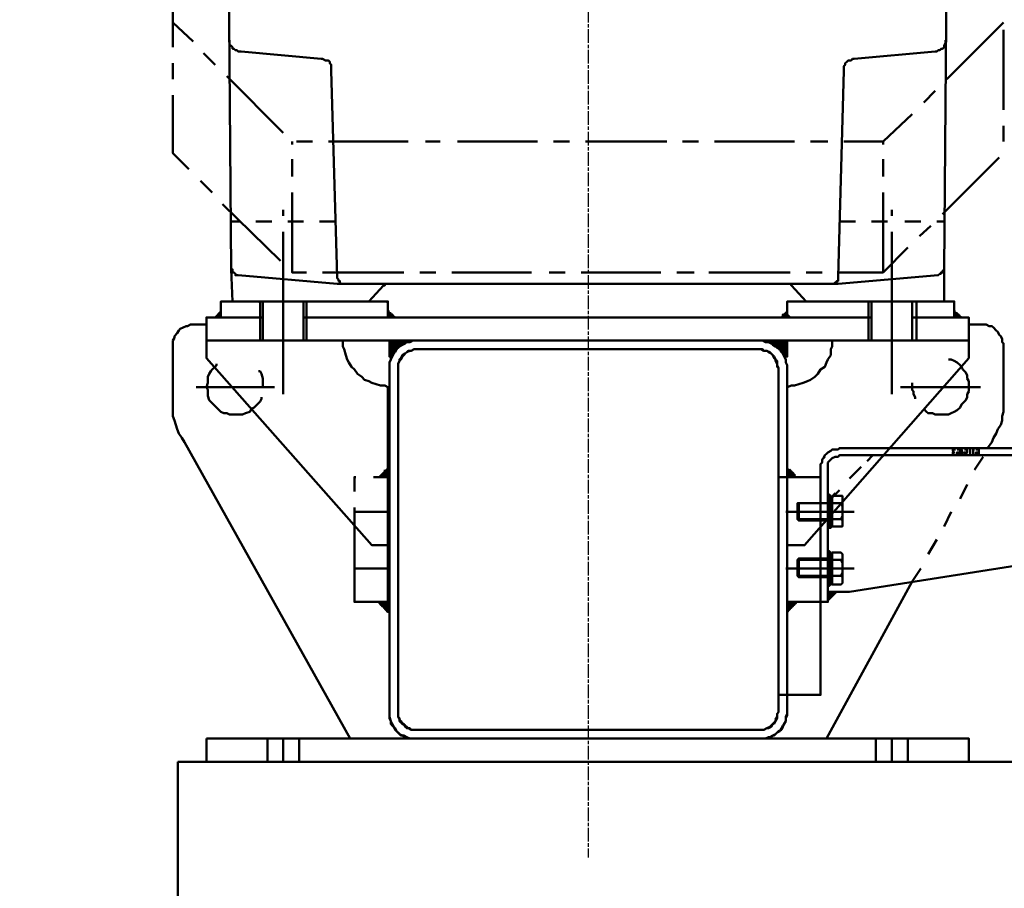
# Model space of a CAD drawing. Header units: millimetres. Extents: x -34725 to 178350, y -13707 to 126150.
# Tile 247 of 256: x 39647 to 40513, y 114395 to 115159. Entities that reach past the tile are written whole.
import ezdxf

# ---------------------------------------------------------------- set-up
doc = ezdxf.new("R2010")
doc.units = ezdxf.units.MM
doc.linetypes.add('AM_ISO08W050', pattern=[18, 12, -1.5, 3, -1.5])
doc.layers.get('Defpoints').update_dxf_attribs({"linetype": 'CONTINUOUS'})
for name, color, linetype, lineweight in [('AM_0', 7, 'CONTINUOUS', 50), ('AM_4', 3, 'CONTINUOUS', 25), ('AM_5', 3, 'CONTINUOUS', 25), ('AM_7', 4, 'AM_ISO08W050', 25)]:
    doc.layers.add(name, color=color, linetype=linetype, lineweight=lineweight)
doc.styles.get("Standard").update_dxf_attribs({"font": 'isocp.shx'})
doc.dimstyles.new('AM_ISO', dxfattribs={"dimtxt": 3.5, "dimasz": 2.5, "dimexe": 2, "dimexo": 1, "dimgap": 0.6, "dimtad": 1, "dimdsep": 46, "dimtxsty": 'Standard', "dimcen": 0, "dimclrd": 256, "dimclre": 256, "dimclrt": 2, "dimadec": 0, "dimazin": 2, "dimtp": 0.1, "dimtm": 0.1, "dimtfac": 0.71, "dimtmove": 0, "dimatfit": 3, "dimfxl": 1, "dimtfill": 1, "dimtfillclr": 256, "dimlwd": -1, "dimlwe": -1, "dimarcsym": 0})

# ---------------------------------------------------------------- blocks, each defined once
blk = doc.blocks.new('*D59')
at = {"layer": 'AM_5', "transparency": 16777216}
for p, q in [((38286.9, 115411.47), (34490.58, 115411.47)), ((34790.58, 115036.47), (34790.58, 27986.47)), ((41251.9, 27611.47), (34490.58, 27611.47))]:
    blk.add_line(p, q, dxfattribs=at)
for points in [[(34728.08, 115036.47), (34853.08, 115036.47), (34790.58, 115411.47)], [(34728.08, 27986.47), (34853.08, 27986.47), (34790.58, 27611.47)]]:
    blk.add_solid(points, dxfattribs=at)
at = {"layer": 'Defpoints', "color": 0, "transparency": 16777216}
for p in [(38436.9, 115411.47), (34790.58, 27611.47), (41401.9, 27611.47)]:
    blk.add_point(p, dxfattribs=at)
at = {"layer": 'AM_5', "color": 3, "transparency": 16777216, "insert": (34325.58, 71511.47), "char_height": 750, "attachment_point": 5, "rotation": 90, "bg_fill": 3, "box_fill_scale": 1.1, "bg_fill_color": 256, "bg_fill_true_color": 13158600, "bg_fill_transparency": 0}
blk.add_mtext('C - C = 87800', dxfattribs=at)
blk = doc.blocks.new('*D113')
at = {"layer": 'AM_5', "transparency": 16777216}
for p, q in [((39419.9, 115411.47), (36299, 115411.47)), ((36599, 113786.47), (36599, 115036.47)), ((41471.9, 113411.47), (36299, 113411.47))]:
    blk.add_line(p, q, dxfattribs=at)
for points in [[(36536.5, 115036.47), (36661.5, 115036.47), (36599, 115411.47)], [(36536.5, 113786.47), (36661.5, 113786.47), (36599, 113411.47)]]:
    blk.add_solid(points, dxfattribs=at)
at = {"layer": 'Defpoints', "color": 0, "transparency": 16777216}
for p in [(36599, 115411.47), (39569.9, 115411.47), (41621.9, 113411.47)]:
    blk.add_point(p, dxfattribs=at)
at = {"layer": 'AM_5', "color": 2, "transparency": 16777216, "insert": (36246.45, 114411.47), "char_height": 525, "attachment_point": 5, "rotation": 90, "bg_fill": 3, "box_fill_scale": 1.1, "bg_fill_color": 256, "bg_fill_true_color": 13158600, "bg_fill_transparency": 0}
blk.add_mtext('2000', dxfattribs=at)
blk = doc.blocks.new('B3SH15')
at = {"layer": 'AM_0'}
for points in [[(2332.86, 5.77), (2336.69, -466.51), (2337.97, -467.79), (2337.97, -469.06), (2339.25, -469.06), (2339.25, -470.34), (2340.52, -470.34), (2341.8, -471.62), (2429.87, -479.27), (2870.25, -479.27), (2957.05, -471.62), (2959.6, -471.62), (2959.6, -470.34), (2960.87, -469.06), (2962.15, -469.06), (2962.15, -467.79), (2962.15, -466.51), (2963.43, -466.51), (2967.26, 5.77)], [(2403.07, -508.63), (2403.07, -494.59), (2360.94, -494.59), (2360.94, -508.63), (2364.77, -508.63), (2327.76, -508.63), (2327.76, -494.59), (2474.55, -494.59), (2474.55, -508.63), (2400.51, -508.63)], [(2972.36, -508.63), (2972.36, -494.59), (2825.57, -494.59), (2825.57, -508.63), (2899.61, -508.63), (2897.05, -508.63), (2897.05, -494.59), (2937.9, -494.59), (2937.9, -508.63), (2935.35, -508.63)], [(2314.99, -508.63), (2360.94, -508.63), (2360.94, -529.06), (2314.99, -529.06)], [(2327.76, -508.63), (2327.76, -503.53), (2321.38, -508.63)], [(2327.76, -507.36), (2323.93, -507.36), (2327.76, -507.36), (2323.93, -507.36), (2327.76, -507.36), (2323.93, -507.36), (2327.76, -507.36), (2322.65, -507.36)], [(2322.65, -508.63), (2327.76, -508.63), (2322.65, -508.63), (2327.76, -508.63), (2322.65, -508.63), (2327.76, -508.63)], [(2322.65, -508.63), (2327.76, -508.63), (2322.65, -508.63), (2327.76, -508.63), (2322.65, -508.63), (2327.76, -508.63)], [(2323.93, -506.08), (2327.76, -506.08), (2323.93, -506.08), (2327.76, -506.08), (2323.93, -506.08), (2327.76, -506.08)], [(2327.76, -504.8), (2326.48, -504.8), (2327.76, -504.8), (2326.48, -504.8), (2327.76, -504.8), (2326.48, -504.8), (2327.76, -504.8), (2325.2, -504.8)], [(2325.2, -506.08), (2327.76, -506.08), (2325.2, -506.08), (2327.76, -506.08), (2325.2, -506.08), (2327.76, -506.08)], [(2326.48, -503.53), (2327.76, -503.53)], [(2326.48, -504.8), (2327.76, -504.8), (2326.48, -504.8), (2327.76, -504.8), (2326.48, -504.8), (2327.76, -504.8)], [(2474.55, -508.63), (2479.65, -508.63), (2474.55, -503.53)], [(2475.83, -508.63), (2475.83, -504.8), (2475.83, -508.63), (2475.83, -504.8), (2475.83, -508.63), (2475.83, -504.8), (2475.83, -508.63), (2475.83, -504.8)], [(2477.1, -506.08), (2477.1, -508.63), (2477.1, -506.08), (2477.1, -508.63), (2477.1, -506.08), (2477.1, -508.63), (2477.1, -506.08), (2477.1, -508.63)], [(2478.38, -508.63), (2478.38, -506.08), (2478.38, -508.63), (2478.38, -506.08), (2478.38, -508.63), (2478.38, -506.08), (2478.38, -508.63), (2478.38, -506.08)], [(2478.38, -507.36), (2478.38, -508.63), (2478.38, -507.36), (2478.38, -508.63), (2478.38, -507.36), (2478.38, -508.63), (2478.38, -507.36), (2478.38, -508.63)], [(2825.57, -508.63), (2825.57, -503.53), (2819.19, -508.63)], [(2819.19, -508.63), (2825.57, -508.63), (2819.19, -508.63), (2825.57, -508.63)], [(2819.19, -508.63), (2825.57, -508.63), (2819.19, -508.63), (2825.57, -508.63)], [(2825.57, -507.36), (2821.74, -507.36), (2825.57, -507.36), (2821.74, -507.36), (2825.57, -507.36), (2820.47, -507.36), (2825.57, -507.36), (2820.47, -507.36)], [(2820.47, -508.63), (2825.57, -508.63), (2820.47, -508.63), (2825.57, -508.63)], [(2821.74, -506.08), (2825.57, -506.08), (2821.74, -506.08), (2825.57, -506.08)], [(2821.74, -506.08), (2825.57, -506.08), (2821.74, -506.08), (2825.57, -506.08)], [(2825.57, -504.8), (2824.29, -504.8), (2825.57, -504.8), (2824.29, -504.8), (2825.57, -504.8), (2823.02, -504.8), (2825.57, -504.8), (2823.02, -504.8)], [(2823.02, -506.08), (2825.57, -506.08), (2823.02, -506.08), (2825.57, -506.08)], [(2824.29, -503.53), (2825.57, -503.53)], [(2824.29, -503.53), (2825.57, -503.53)], [(2824.29, -504.8), (2825.57, -504.8), (2824.29, -504.8), (2825.57, -504.8)], [(2985.13, -508.63), (2985.13, -529.06), (2937.9, -529.06), (2937.9, -508.63)], [(2972.36, -508.63), (2977.47, -508.63), (2972.36, -503.53)], [(2973.64, -508.63), (2973.64, -504.8), (2973.64, -508.63), (2973.64, -504.8), (2973.64, -508.63), (2973.64, -504.8), (2973.64, -508.63), (2973.64, -504.8)], [(2974.92, -508.63), (2974.92, -507.36), (2974.92, -508.63), (2974.92, -506.08), (2974.92, -508.63), (2974.92, -506.08), (2974.92, -508.63), (2974.92, -506.08)], [(2974.92, -506.08), (2974.92, -508.63), (2974.92, -506.08), (2974.92, -508.63), (2974.92, -506.08), (2974.92, -508.63)], [(2976.19, -507.36), (2976.19, -508.63), (2976.19, -507.36), (2976.19, -508.63), (2976.19, -507.36), (2976.19, -508.63)], [(2314.99, -529.06), (2314.99, -544.37), (2459.23, -709.03), (2474.55, -709.03), (2474.55, -569.9), (2470.72, -568.63), (2468.17, -568.63), (2464.34, -567.35), (2460.51, -566.07), (2456.68, -564.8), (2454.13, -563.52), (2450.3, -560.97), (2447.74, -558.41), (2445.19, -554.58), (2441.36, -552.03), (2440.08, -548.2), (2438.81, -545.65), (2436.26, -541.82), (2436.26, -536.71), (2434.98, -534.16), (2434.98, -529.06)], [(2474.55, -529.06), (2474.55, -543.1), (2488.59, -529.06)], [(2474.55, -553.31), (2474.55, -550.76), (2475.83, -548.2), (2475.83, -545.65), (2477.1, -543.1), (2478.38, -540.54), (2479.65, -539.27), (2480.93, -536.71), (2483.48, -535.44), (2486.04, -532.89), (2487.31, -531.61), (2489.87, -530.33), (2493.7, -530.33), (2496.25, -529.06), (2803.87, -529.06), (2806.42, -530.33), (2808.98, -530.33), (2810.25, -531.61), (2812.81, -532.89), (2815.36, -534.16), (2817.91, -535.44), (2819.19, -537.99), (2820.47, -540.54), (2821.74, -543.1), (2823.02, -545.65), (2824.29, -548.2), (2824.29, -859.66), (2823.02, -863.48), (2823.02, -866.04), (2821.74, -867.31), (2819.19, -869.87), (2817.91, -872.42), (2816.64, -873.7), (2814.08, -876.25), (2811.53, -876.25), (2808.98, -877.53), (2806.42, -878.8), (2493.7, -878.8), (2491.14, -877.53), (2488.59, -877.53), (2487.31, -876.25), (2484.76, -874.97), (2482.21, -872.42), (2479.65, -871.14), (2478.38, -868.59), (2477.1, -866.04), (2475.83, -863.48), (2475.83, -860.93), (2474.55, -858.38)], [(2487.31, -531.61), (2474.55, -531.61), (2487.31, -531.61), (2474.55, -531.61)], [(2486.04, -532.89), (2474.55, -532.89), (2486.04, -532.89), (2474.55, -532.89)], [(2484.76, -534.16), (2474.55, -534.16), (2484.76, -534.16), (2474.55, -534.16)], [(2824.29, -529.06), (2810.25, -529.06), (2824.29, -543.1)], [(2811.53, -530.33), (2811.53, -529.06)], [(2817.91, -529.06), (2817.91, -535.44), (2817.91, -529.06), (2817.91, -536.71)], [(2819.19, -529.06), (2819.19, -536.71), (2819.19, -529.06), (2819.19, -537.99)], [(2985.13, -529.06), (2985.13, -544.37), (2839.61, -709.03), (2825.57, -709.03), (2825.57, -569.9), (2828.12, -568.63), (2831.95, -568.63), (2835.78, -567.35), (2839.61, -566.07), (2842.17, -564.8), (2845.99, -563.52), (2848.55, -560.97), (2852.38, -558.41), (2854.93, -554.58), (2857.48, -552.03), (2860.04, -548.2), (2861.31, -545.65), (2862.59, -541.82), (2863.86, -536.71), (2865.14, -534.16), (2865.14, -529.06)], [(2482.21, -553.31), (2483.48, -552.03), (2483.48, -549.48), (2483.48, -546.93), (2484.76, -545.65), (2486.04, -544.37), (2487.31, -541.82), (2488.59, -540.54), (2489.87, -539.27), (2492.42, -537.99), (2494.97, -537.99), (2496.25, -536.71), (2802.6, -536.71), (2805.15, -537.99), (2806.42, -537.99), (2808.98, -539.27), (2810.25, -540.54), (2811.53, -541.82), (2812.81, -543.1), (2814.08, -545.65), (2815.36, -546.93), (2816.64, -549.48), (2816.64, -859.66), (2815.36, -860.93), (2815.36, -863.48), (2814.08, -864.76), (2812.81, -866.04), (2810.25, -867.31), (2808.98, -868.59), (2807.7, -869.87), (2805.15, -871.14), (2494.97, -871.14), (2492.42, -869.87), (2491.14, -869.87), (2488.59, -868.59), (2487.31, -866.04), (2486.04, -866.04), (2484.76, -863.48), (2484.76, -862.21), (2483.48, -859.66), (2483.48, -857.1), (2482.21, -855.83)], [(2445.19, -758.82), (2438.81, -758.82), (2438.81, -640.11), (2438.81, -636.28), (2437.53, -635), (2436.26, -633.72), (2434.98, -632.45), (2432.43, -631.17), (2429.87, -631.17), (2428.6, -629.89), (1704.85, -629.89), (1704.85, -623.51), (2428.6, -623.51), (2429.87, -624.79), (2434.98, -624.79), (2436.26, -626.07), (2438.81, -627.34), (2440.08, -628.62), (2441.36, -629.89), (2442.64, -632.45), (2443.91, -633.72), (2443.91, -636.28), (2445.19, -637.55)], [(2271.59, -629.89), (2285.63, -629.89)], [(2299.68, -629.89), (2313.72, -629.89)], [(2327.76, -629.89), (2341.8, -629.89)], [(2355.84, -629.89), (2371.16, -629.89)], [(2482.21, -649.04), (2482.21, -840.51), (2445.19, -840.51), (2445.19, -649.04)], [(2474.55, -649.04), (2466.89, -649.04), (2474.55, -641.38)], [(2468.17, -647.77), (2468.17, -649.04), (2468.17, -647.77), (2468.17, -649.04), (2468.17, -647.77), (2468.17, -649.04), (2468.17, -647.77), (2468.17, -649.04), (2468.17, -647.77), (2468.17, -649.04)], [(2473.27, -649.04), (2473.27, -642.66), (2473.27, -649.04), (2473.27, -642.66)], [(2473.27, -642.66), (2473.27, -649.04), (2473.27, -642.66), (2473.27, -649.04)], [(2825.57, -649.04), (2833.23, -649.04), (2825.57, -641.38)], [(2826.85, -642.66), (2826.85, -649.04), (2826.85, -642.66), (2826.85, -649.04), (2826.85, -642.66), (2826.85, -649.04), (2826.85, -642.66), (2826.85, -649.04)], [(2427.32, -692.44), (2426.04, -692.44), (2426.04, -691.16), (2426.04, -689.89), (2426.04, -687.34), (2427.32, -686.06), (2426.04, -683.51), (2426.04, -674.57), (2427.32, -672.02), (2426.04, -672.02), (2426.04, -670.74), (2426.04, -669.46), (2426.04, -665.64), (2427.32, -665.64), (2434.98, -665.64), (2434.98, -692.44)], [(2436.26, -687.34), (2436.26, -688.61), (2436.26, -691.16), (2434.98, -691.16), (2434.98, -692.44), (2427.32, -692.44), (2426.04, -692.44), (2426.04, -691.16), (2426.04, -689.89), (2426.04, -665.64), (2427.32, -665.64), (2434.98, -665.64), (2434.98, -668.19), (2436.26, -668.19), (2436.26, -670.74), (2436.26, -672.02), (2465.61, -672.02), (2465.61, -679.68), (2465.61, -686.06), (2464.34, -687.34)], [(2438.81, -664.36), (2438.81, -693.72), (2437.53, -693.72), (2436.26, -693.72), (2436.26, -665.64), (2437.53, -664.36)], [(2419.66, -679.68), (2464.34, -679.68)], [(2427.32, -743.5), (2426.04, -742.22), (2426.04, -740.95), (2426.04, -739.67), (2426.04, -738.39), (2426.04, -737.12), (2427.32, -735.84), (2426.04, -733.29), (2426.04, -724.35), (2427.32, -721.8), (2426.04, -721.8), (2426.04, -720.52), (2426.04, -719.25), (2426.04, -716.69), (2427.32, -715.42), (2434.98, -715.42), (2434.98, -743.5)], [(2436.26, -737.12), (2436.26, -738.39), (2436.26, -739.67), (2434.98, -739.67), (2434.98, -743.5), (2427.32, -743.5), (2426.04, -742.22), (2426.04, -716.69), (2427.32, -715.42), (2434.98, -715.42), (2434.98, -717.97), (2436.26, -717.97), (2436.26, -720.52), (2464.34, -720.52), (2465.61, -721.8), (2465.61, -735.84), (2464.34, -737.12)], [(2438.81, -714.14), (2438.81, -744.78), (2437.53, -744.78), (2436.26, -743.5), (2436.26, -715.42), (2437.53, -714.14)], [(2464.34, -729.46), (2419.66, -729.46)], [(2438.81, -749.88), (2438.81, -757.54), (2431.15, -749.88)], [(2432.43, -751.16), (2438.81, -751.16), (2432.43, -751.16), (2438.81, -751.16), (2432.43, -751.16), (2438.81, -751.16)], [(2433.7, -752.43), (2438.81, -752.43), (2433.7, -752.43), (2438.81, -752.43), (2433.7, -752.43), (2438.81, -752.43)], [(2434.98, -753.71), (2438.81, -753.71), (2434.98, -753.71), (2438.81, -753.71), (2434.98, -753.71), (2438.81, -753.71)], [(2436.26, -754.99), (2438.81, -754.99), (2436.26, -754.99), (2438.81, -754.99), (2436.26, -754.99), (2438.81, -754.99)], [(2437.53, -756.26), (2438.81, -756.26), (2437.53, -756.26), (2438.81, -756.26), (2437.53, -756.26), (2438.81, -756.26)], [(2474.55, -758.82), (2474.55, -767.75), (2466.89, -758.82)], [(2474.55, -760.09), (2468.17, -760.09), (2474.55, -760.09), (2466.89, -760.09), (2474.55, -760.09), (2466.89, -760.09)], [(2468.17, -760.09), (2474.55, -760.09), (2468.17, -760.09), (2474.55, -760.09)], [(2468.17, -761.37), (2474.55, -761.37), (2468.17, -761.37), (2474.55, -761.37)], [(2825.57, -758.82), (2825.57, -767.75), (2833.23, -758.82)], [(2825.57, -760.09), (2831.95, -760.09), (2825.57, -760.09), (2831.95, -760.09), (2825.57, -760.09), (2831.95, -760.09), (2825.57, -760.09), (2833.23, -760.09)], [(2825.57, -761.37), (2830.68, -761.37), (2825.57, -761.37), (2830.68, -761.37), (2825.57, -761.37), (2830.68, -761.37), (2825.57, -761.37), (2831.95, -761.37)], [(2469.44, -762.65), (2474.55, -762.65), (2469.44, -762.65), (2474.55, -762.65)], [(2470.72, -763.92), (2474.55, -763.92), (2470.72, -763.92), (2474.55, -763.92)], [(2472, -765.2), (2474.55, -765.2), (2472, -765.2), (2474.55, -765.2)], [(2473.27, -766.47), (2474.55, -766.47), (2473.27, -766.47), (2474.55, -766.47)], [(2825.57, -762.65), (2829.4, -762.65), (2825.57, -762.65), (2829.4, -762.65), (2825.57, -762.65), (2829.4, -762.65), (2825.57, -762.65), (2830.68, -762.65)], [(2825.57, -763.92), (2828.12, -763.92), (2825.57, -763.92), (2828.12, -763.92), (2825.57, -763.92), (2828.12, -763.92), (2825.57, -763.92), (2829.4, -763.92)], [(2985.13, -878.8), (2985.13, -899.22), (2314.99, -899.22), (2314.99, -878.8)]]:
    blk.add_lwpolyline(points, close=True, dxfattribs=at)
for points in [[(3014.49, -201.01), (3014.49, -271.21)], [(2284.36, -249.51), (2334.14, -299.3)], [(2996.61, -266.11), (3014.49, -249.51)], [(2284.36, -326.1), (2284.36, -255.9)], [(2335.42, -264.83), (2335.42, -266.11), (2335.42, -267.38), (2336.69, -269.94), (2336.69, -271.21), (2337.97, -272.49), (2339.25, -272.49), (2340.52, -273.77), (2341.8, -273.77), (2343.07, -275.04), (2344.35, -275.04), (2415.83, -281.43), (2417.11, -281.43), (2418.39, -282.7), (2420.94, -282.7), (2422.21, -283.98), (2423.49, -285.25), (2423.49, -286.53), (2424.77, -287.81), (2424.77, -291.64), (2429.87, -472.89), (2429.87, -476.72), (2431.15, -476.72), (2431.15, -478), (2432.43, -478), (2433.7, -479.27), (2436.26, -479.27)], [(2863.86, -479.27), (2865.14, -479.27), (2866.42, -479.27), (2867.69, -478), (2867.69, -476.72), (2868.97, -476.72), (2868.97, -475.45), (2870.25, -474.17), (2870.25, -472.89), (2875.35, -291.64), (2875.35, -286.53), (2876.63, -285.25), (2876.63, -283.98), (2877.91, -282.7), (2880.46, -282.7), (2883.01, -281.43), (2884.29, -281.43), (2954.49, -275.04), (2957.05, -275.04), (2958.32, -273.77), (2959.6, -273.77), (2960.87, -272.49), (2962.15, -272.49), (2962.15, -271.21), (2963.43, -269.94), (2964.7, -268.66), (2964.7, -264.83)], [(2977.47, -286.53), (2987.68, -276.32)], [(3014.49, -285.25), (3014.49, -299.3)], [(2917.48, -346.52), (2967.26, -296.74)], [(2344.35, -309.51), (2354.56, -319.72)], [(3014.49, -313.34), (3014.49, -364.39), (3000.44, -378.44)], [(2364.77, -329.93), (2390.3, -354.18), (2424.77, -354.18)], [(2284.36, -354.18), (2284.36, -340.14)], [(2390.3, -356.74), (2390.3, -354.18)], [(2438.81, -354.18), (2454.13, -354.18)], [(2468.17, -354.18), (2538.37, -354.18)], [(2552.41, -354.18), (2566.45, -354.18)], [(2580.49, -354.18), (2651.97, -354.18)], [(2666.02, -354.18), (2680.06, -354.18)], [(2694.1, -354.18), (2764.3, -354.18)], [(2779.62, -354.18), (2792.38, -354.18)], [(2807.7, -354.18), (2877.91, -354.18)], [(2891.95, -354.18), (2905.99, -354.18)], [(2909.82, -356.74), (2909.82, -354.18)], [(2337.97, -418), (2288.19, -368.22)], [(2390.3, -384.82), (2390.3, -369.5)], [(2909.82, -384.82), (2909.82, -369.5)], [(2990.23, -388.65), (2980.02, -398.86)], [(2390.3, -469.06), (2390.3, -398.86)], [(2909.82, -469.06), (2909.82, -398.86)], [(2382.64, -419.28), (2382.64, -414.18)], [(2917.48, -419.28), (2917.48, -414.18)], [(2971.09, -409.07), (2920.03, -458.85)], [(2343.07, -424.39), (2336.69, -424.39)], [(2358.39, -437.15), (2348.18, -428.22)], [(2371.16, -424.39), (2357.12, -424.39)], [(2400.51, -424.39), (2386.47, -424.39)], [(2428.6, -424.39), (2414.56, -424.39)], [(2871.52, -424.39), (2885.56, -424.39)], [(2899.61, -424.39), (2913.65, -424.39)], [(2927.69, -424.39), (2941.73, -424.39)], [(2955.77, -424.39), (2963.43, -424.39)], [(2382.64, -504.8), (2382.64, -433.32)], [(2917.48, -504.8), (2917.48, -433.32)], [(2429.87, -469.06), (2390.3, -469.06), (2368.6, -447.36)], [(2336.69, -466.51), (2336.69, -494.59), (2457.95, -494.59), (2470.72, -480.55), (2472, -479.27), (2828.12, -479.27), (2828.12, -480.55), (2829.4, -480.55), (2842.17, -494.59), (2962.15, -494.59), (2963.43, -466.51)], [(2382.64, -474.17), (2382.64, -508.63), (2382.64, -549.48)], [(2457.95, -469.06), (2443.91, -469.06)], [(2543.48, -469.06), (2472, -469.06)], [(2571.56, -469.06), (2556.24, -469.06)], [(2655.8, -469.06), (2585.6, -469.06)], [(2683.89, -469.06), (2669.84, -469.06)], [(2769.41, -469.06), (2699.2, -469.06)], [(2797.49, -469.06), (2783.45, -469.06)], [(2883.01, -469.06), (2811.53, -469.06)], [(2909.82, -467.79), (2909.82, -469.06), (2897.05, -469.06)], [(2917.48, -474.17), (2917.48, -508.63), (2917.48, -549.48)], [(2364.77, -529.06), (2364.77, -494.59)], [(2400.51, -529.06), (2400.51, -494.59)], [(2825.57, -495.87), (2826.85, -494.59)], [(2899.61, -529.06), (2899.61, -494.59)], [(2935.35, -529.06), (2935.35, -494.59)], [(2937.9, -495.87), (2939.17, -494.59)], [(2935.35, -508.63), (2985.13, -508.63), (2985.13, -529.06), (2314.99, -529.06), (2314.99, -508.63), (2364.77, -508.63)], [(2327.76, -507.36), (2322.65, -507.36), (2327.76, -507.36), (2322.65, -507.36), (2327.76, -507.36), (2322.65, -507.36), (2327.76, -507.36), (2322.65, -507.36)], [(2322.65, -508.63), (2327.76, -508.63), (2322.65, -508.63)], [(2323.93, -506.08), (2327.76, -506.08), (2325.2, -506.08), (2327.76, -506.08), (2325.2, -506.08), (2327.76, -506.08), (2325.2, -506.08), (2327.76, -506.08), (2325.2, -506.08)], [(2323.93, -506.08), (2327.76, -506.08), (2323.93, -506.08)], [(2326.48, -504.8), (2327.76, -504.8)], [(2326.48, -508.63), (2326.48, -508.63)], [(2327.76, -503.53), (2327.76, -503.53)], [(2327.76, -503.53), (2327.76, -503.53)], [(2360.94, -508.63), (2360.94, -529.06)], [(2400.51, -508.63), (2899.61, -508.63)], [(2403.07, -508.63), (2403.07, -529.06)], [(2472, -508.63), (2474.55, -506.08)], [(2475.83, -504.8), (2475.83, -508.63), (2475.83, -504.8), (2475.83, -508.63), (2475.83, -504.8), (2475.83, -508.63), (2475.83, -504.8), (2475.83, -508.63), (2474.55, -508.63), (2474.55, -503.53), (2474.55, -508.63), (2474.55, -503.53)], [(2477.1, -508.63), (2477.1, -506.08), (2477.1, -508.63), (2477.1, -506.08), (2477.1, -508.63), (2477.1, -506.08), (2477.1, -508.63), (2477.1, -506.08)], [(2478.38, -507.36), (2478.38, -508.63), (2478.38, -507.36), (2478.38, -508.63), (2478.38, -507.36), (2478.38, -508.63), (2478.38, -507.36), (2478.38, -508.63)], [(2479.65, -508.63), (2479.65, -508.63)], [(2479.65, -508.63), (2479.65, -508.63)], [(2479.65, -508.63), (2479.65, -508.63)], [(2479.65, -508.63), (2479.65, -508.63)], [(2479.65, -508.63), (2479.65, -508.63)], [(2479.65, -508.63), (2479.65, -508.63)], [(2479.65, -508.63), (2479.65, -508.63)], [(2479.65, -508.63), (2479.65, -508.63)], [(2487.31, -508.63), (2502.63, -508.63)], [(2516.67, -508.63), (2586.88, -508.63)], [(2600.92, -508.63), (2614.96, -508.63)], [(2630.28, -508.63), (2700.48, -508.63)], [(2714.52, -508.63), (2728.56, -508.63)], [(2742.6, -508.63), (2814.08, -508.63)], [(2819.19, -508.63), (2825.57, -508.63), (2819.19, -508.63)], [(2825.57, -507.36), (2820.47, -507.36), (2825.57, -507.36), (2820.47, -507.36), (2825.57, -507.36), (2820.47, -507.36), (2825.57, -507.36), (2820.47, -507.36)], [(2821.74, -506.08), (2825.57, -506.08), (2821.74, -506.08), (2825.57, -506.08), (2823.02, -506.08), (2825.57, -506.08), (2823.02, -506.08), (2825.57, -506.08), (2823.02, -506.08), (2825.57, -506.08), (2823.02, -506.08)], [(2824.29, -504.8), (2825.57, -504.8), (2824.29, -504.8), (2825.57, -504.8)], [(2824.29, -508.63), (2824.29, -508.63)], [(2828.12, -508.63), (2842.17, -508.63)], [(2897.05, -508.63), (2897.05, -508.63)], [(2897.05, -508.63), (2897.05, -529.06)], [(2937.9, -508.63), (2937.9, -529.06)], [(2973.64, -504.8), (2973.64, -508.63), (2973.64, -504.8), (2973.64, -508.63), (2973.64, -504.8), (2973.64, -508.63), (2972.36, -508.63), (2972.36, -504.8), (2972.36, -508.63), (2972.36, -503.53), (2972.36, -508.63), (2972.36, -503.53)], [(2973.64, -506.08), (2973.64, -508.63), (2973.64, -506.08)], [(2974.92, -508.63), (2974.92, -506.08), (2974.92, -508.63), (2974.92, -506.08), (2974.92, -508.63), (2974.92, -506.08), (2974.92, -508.63), (2974.92, -506.08)], [(2974.92, -506.08), (2974.92, -508.63), (2974.92, -506.08)], [(2976.19, -507.36), (2976.19, -508.63), (2976.19, -507.36), (2976.19, -508.63), (2976.19, -507.36), (2976.19, -508.63), (2976.19, -507.36), (2976.19, -508.63)], [(2976.19, -508.63), (2976.19, -508.63)], [(2977.47, -508.63), (2977.47, -508.63)], [(2977.47, -508.63), (2977.47, -508.63)], [(2977.47, -508.63), (2977.47, -508.63)], [(2298.4, -623.51), (2294.57, -618.41), (2293.29, -614.58), (2290.74, -610.75), (2289.46, -606.92), (2286.91, -603.09), (2285.63, -599.26), (2285.63, -595.43), (2284.36, -591.6), (2284.36, -531.61), (2285.63, -530.33), (2285.63, -527.78), (2286.91, -525.23), (2288.19, -523.95), (2289.46, -521.4), (2290.74, -520.12), (2293.29, -517.57), (2294.57, -516.29), (2297.12, -516.29), (2299.68, -515.01), (2314.99, -515.01)], [(2382.64, -518.84), (2382.64, -544.37)], [(2985.13, -515.01), (2994.06, -515.01), (2996.61, -515.01), (2999.17, -515.01), (3001.72, -516.29), (3003, -516.29), (3005.55, -517.57), (3008.1, -518.84), (3009.38, -520.12), (3010.66, -522.67), (3013.21, -525.23), (3013.21, -526.5), (3014.49, -529.06), (3014.49, -595.43), (3013.21, -599.26), (3011.93, -603.09), (3010.66, -606.92), (3009.38, -610.75), (3006.83, -614.58), (3004.27, -618.41), (2858.76, -878.8)], [(2917.48, -518.84), (2917.48, -544.37)], [(2382.64, -576.28), (2382.64, -535.44)], [(2472, -529.06), (2457.95, -529.06)], [(2488.59, -529.06), (2474.55, -529.06), (2488.59, -529.06)], [(2498.8, -529.06), (2496.25, -529.06), (2493.7, -530.33), (2491.14, -530.33), (2488.59, -531.61), (2487.31, -532.89), (2484.76, -534.16), (2482.21, -535.44), (2479.65, -537.99), (2478.38, -540.54), (2477.1, -543.1), (2475.83, -545.65), (2475.83, -548.2), (2474.55, -550.76), (2474.55, -623.51)], [(2487.31, -530.33), (2474.55, -530.33), (2487.31, -530.33)], [(2487.31, -530.33), (2474.55, -530.33), (2487.31, -530.33), (2474.55, -530.33), (2488.59, -530.33)], [(2486.04, -531.61), (2474.55, -531.61), (2486.04, -531.61)], [(2484.76, -532.89), (2474.55, -532.89), (2484.76, -532.89)], [(2483.48, -534.16), (2474.55, -534.16), (2483.48, -534.16)], [(2474.55, -535.44), (2483.48, -535.44), (2474.55, -535.44), (2483.48, -535.44), (2474.55, -535.44), (2482.21, -535.44), (2474.55, -535.44), (2482.21, -535.44)], [(2482.21, -535.44), (2474.55, -535.44), (2482.21, -535.44)], [(2475.83, -530.33), (2475.83, -530.33)], [(2574.11, -529.06), (2503.91, -529.06)], [(2603.47, -529.06), (2588.15, -529.06)], [(2669.84, -529.06), (2599.64, -529.06)], [(2687.72, -529.06), (2616.23, -529.06)], [(2697.93, -529.06), (2683.89, -529.06)], [(2715.8, -529.06), (2701.76, -529.06)], [(2783.45, -529.06), (2711.97, -529.06)], [(2824.29, -553.31), (2824.29, -550.76), (2824.29, -548.2), (2823.02, -545.65), (2823.02, -543.1), (2821.74, -540.54), (2819.19, -539.27), (2817.91, -536.71), (2816.64, -535.44), (2814.08, -532.89), (2811.53, -531.61), (2808.98, -530.33), (2806.42, -530.33), (2803.87, -529.06), (2729.84, -529.06)], [(2811.53, -530.33), (2811.53, -529.06), (2811.53, -530.33), (2811.53, -529.06), (2797.49, -529.06)], [(2810.25, -529.06), (2810.25, -529.06)], [(2812.81, -531.61), (2812.81, -529.06), (2812.81, -531.61), (2812.81, -529.06), (2812.81, -530.33)], [(2812.81, -531.61), (2812.81, -529.06), (2812.81, -531.61)], [(2814.08, -532.89), (2814.08, -529.06), (2814.08, -532.89), (2814.08, -529.06), (2814.08, -531.61)], [(2814.08, -532.89), (2814.08, -529.06), (2814.08, -532.89)], [(2815.36, -534.16), (2815.36, -529.06), (2815.36, -534.16), (2815.36, -529.06), (2815.36, -532.89)], [(2815.36, -534.16), (2815.36, -529.06), (2815.36, -534.16)], [(2816.64, -535.44), (2816.64, -529.06), (2816.64, -535.44), (2816.64, -529.06), (2816.64, -534.16)], [(2816.64, -535.44), (2816.64, -529.06), (2816.64, -535.44)], [(2817.91, -535.44), (2817.91, -529.06), (2817.91, -535.44)], [(2819.19, -536.71), (2819.19, -529.06), (2819.19, -536.71)], [(2819.19, -529.06), (2819.19, -537.99)], [(2819.19, -537.99), (2819.19, -529.06), (2819.19, -537.99)], [(2820.47, -537.99), (2820.47, -529.06), (2820.47, -539.27), (2820.47, -529.06), (2820.47, -539.27)], [(2820.47, -539.27), (2820.47, -529.06), (2820.47, -539.27)], [(2821.74, -539.27), (2821.74, -529.06), (2821.74, -540.54), (2821.74, -529.06), (2821.74, -540.54)], [(2821.74, -540.54), (2821.74, -529.06), (2821.74, -540.54)], [(2823.02, -540.54), (2823.02, -529.06), (2823.02, -541.82), (2823.02, -529.06), (2823.02, -541.82)], [(2823.02, -541.82), (2823.02, -529.06), (2823.02, -541.82)], [(2824.29, -541.82), (2824.29, -529.06), (2824.29, -543.1), (2824.29, -529.06), (2824.29, -543.1)], [(2824.29, -543.1), (2824.29, -529.06), (2824.29, -543.1)], [(2824.29, -530.33), (2824.29, -530.33)], [(2917.48, -576.28), (2917.48, -535.44)], [(2482.21, -536.71), (2474.55, -536.71), (2480.93, -536.71), (2474.55, -536.71), (2480.93, -536.71)], [(2480.93, -536.71), (2474.55, -536.71), (2480.93, -536.71)], [(2480.93, -537.99), (2474.55, -537.99), (2479.65, -537.99), (2474.55, -537.99), (2479.65, -537.99)], [(2479.65, -537.99), (2474.55, -537.99), (2479.65, -537.99)], [(2479.65, -539.27), (2474.55, -539.27), (2478.38, -539.27), (2474.55, -539.27), (2478.38, -539.27)], [(2478.38, -539.27), (2474.55, -539.27), (2478.38, -539.27)], [(2478.38, -540.54), (2474.55, -540.54), (2478.38, -540.54), (2474.55, -540.54), (2477.1, -540.54), (2474.55, -540.54), (2477.1, -540.54)], [(2477.1, -541.82), (2474.55, -541.82), (2477.1, -541.82), (2474.55, -541.82), (2475.83, -541.82), (2474.55, -541.82), (2475.83, -541.82)], [(2474.55, -543.1), (2474.55, -543.1)], [(2474.55, -543.1), (2474.55, -543.1)], [(2474.55, -543.1), (2475.83, -543.1)], [(2474.55, -543.1), (2475.83, -543.1), (2474.55, -543.1)], [(2498.8, -536.71), (2497.52, -536.71), (2494.97, -537.99), (2492.42, -537.99), (2491.14, -539.27), (2488.59, -540.54), (2487.31, -541.82), (2486.04, -543.1), (2484.76, -545.65), (2484.76, -546.93), (2483.48, -549.48), (2483.48, -550.76), (2482.21, -553.31), (2482.21, -623.51)], [(2574.11, -536.71), (2503.91, -536.71)], [(2603.47, -536.71), (2588.15, -536.71)], [(2687.72, -536.71), (2616.23, -536.71)], [(2715.8, -536.71), (2701.76, -536.71)], [(2816.64, -553.31), (2816.64, -552.03), (2816.64, -549.48), (2815.36, -546.93), (2815.36, -545.65), (2814.08, -544.37), (2812.81, -541.82), (2810.25, -540.54), (2808.98, -539.27), (2807.7, -537.99), (2805.15, -537.99), (2802.6, -536.71), (2729.84, -536.71)], [(2354.56, -589.05), (2352.01, -591.6), (2350.73, -592.88), (2346.9, -592.88), (2344.35, -594.15), (2332.86, -594.15), (2330.31, -592.88), (2327.76, -591.6), (2325.2, -590.33), (2322.65, -587.77), (2321.38, -585.22), (2320.1, -583.94), (2317.55, -581.39), (2316.27, -578.84), (2316.27, -576.28), (2314.99, -573.73), (2314.99, -564.8), (2316.27, -562.24), (2316.27, -559.69), (2317.55, -557.14), (2320.1, -554.58), (2321.38, -552.03)], [(2321.38, -552.03), (2322.65, -550.76), (2325.2, -548.2), (2327.76, -546.93), (2330.31, -545.65), (2332.86, -545.65)], [(2977.47, -552.03), (2980.02, -554.58), (2981.3, -555.86), (2982.57, -558.41), (2983.85, -560.97), (2983.85, -566.07), (2985.13, -569.9), (2983.85, -572.45), (2983.85, -577.56), (2982.57, -581.39), (2980.02, -583.94), (2978.74, -585.22), (2976.19, -587.77), (2974.92, -589.05), (2972.36, -591.6), (2969.81, -592.88), (2967.26, -592.88), (2964.7, -594.15), (2953.22, -594.15), (2950.66, -592.88), (2946.83, -591.6), (2945.56, -589.05)], [(2976.19, -549.48), (2976.19, -550.76), (2977.47, -552.03)], [(2824.29, -628.62), (2824.29, -558.41)], [(2935.35, -569.9), (2935.35, -566.07), (2935.35, -564.8), (2935.35, -562.24), (2936.62, -558.41), (2937.9, -555.86), (2939.17, -555.86)], [(2374.99, -569.9), (2304.78, -569.9)], [(2364.77, -566.07), (2364.77, -569.9), (2364.77, -572.45), (2363.5, -573.73), (2363.5, -576.28), (2362.22, -578.84), (2362.22, -580.11)], [(2994.06, -569.9), (2925.13, -569.9)], [(2945.56, -589.05), (2943, -587.77), (2941.73, -586.5), (2939.17, -583.94), (2937.9, -582.67), (2936.62, -580.11), (2936.62, -578.84)], [(2404.34, -635), (2399.24, -629.89), (1786.54, -629.89), (2391.58, -629.89), (1704.85, -629.89), (1704.85, -623.51), (2386.47, -623.51)], [(2432.43, -663.08), (2438.81, -670.74), (2438.81, -749.88), (2419.66, -749.88), (1786.54, -650.32), (1786.54, -629.89), (1786.54, -650.32), (2419.66, -749.88), (2438.81, -749.88), (2438.81, -683.51), (2438.81, -758.82), (2445.19, -758.82), (2445.19, -689.89), (2445.19, -758.82), (2474.55, -758.82), (2474.55, -707.76)], [(2309.89, -642.66), (2302.23, -631.17)], [(2308.61, -624.79), (2307.33, -624.79), (2306.06, -624.79), (2306.06, -628.62), (2307.33, -629.89), (2308.61, -628.62), (2308.61, -627.34), (2307.33, -627.34), (2306.06, -627.34)], [(2309.89, -624.79), (2311.16, -624.79), (2311.16, -629.89)], [(2313.72, -624.79), (2313.72, -629.89)], [(2318.82, -624.79), (2316.27, -624.79), (2316.27, -627.34), (2318.82, -627.34), (2318.82, -628.62), (2317.55, -629.89), (2316.27, -629.89), (2316.27, -628.62)], [(2321.38, -629.89), (2321.38, -624.79), (2320.1, -628.62), (2322.65, -628.62)], [(2325.2, -624.79), (2323.93, -624.79), (2322.65, -624.79), (2322.65, -628.62), (2323.93, -629.89), (2325.2, -628.62), (2325.2, -627.34), (2323.93, -627.34), (2322.65, -627.34)], [(2326.48, -624.79), (2327.76, -624.79), (2329.03, -624.79), (2329.03, -626.07), (2327.76, -627.34), (2329.03, -627.34), (2329.03, -628.62), (2327.76, -629.89), (2326.48, -629.89), (2326.48, -628.62)], [(2391.58, -629.89), (2399.24, -629.89), (2385.2, -629.89), (2399.24, -629.89)], [(2386.47, -623.51), (2400.51, -623.51)], [(2415.83, -629.89), (2401.79, -629.89)], [(2414.56, -623.51), (2428.6, -623.51)], [(2438.81, -640.11), (2438.81, -638.83), (2438.81, -637.55), (2438.81, -636.28), (2437.53, -635), (2436.26, -633.72), (2434.98, -632.45), (2432.43, -631.17), (2429.87, -631.17)], [(2441.36, -631.17), (2442.64, -632.45), (2443.91, -633.72), (2443.91, -636.28), (2445.19, -637.55), (2445.19, -643.94)], [(2419.66, -650.32), (2409.45, -640.11)], [(2474.55, -638.83), (2474.55, -651.59)], [(2438.81, -655.42), (2438.81, -641.38)], [(2446.47, -649.04), (2445.19, -649.04), (2445.19, -661.81)], [(2474.55, -650.32), (2474.55, -649.04), (2460.51, -649.04)], [(2466.89, -649.04), (2466.89, -649.04)], [(2466.89, -649.04), (2466.89, -649.04)], [(2468.17, -646.49), (2468.17, -649.04), (2468.17, -646.49), (2468.17, -649.04), (2468.17, -646.49), (2468.17, -649.04)], [(2469.44, -645.21), (2469.44, -649.04), (2469.44, -645.21), (2469.44, -649.04), (2469.44, -645.21), (2469.44, -649.04), (2469.44, -646.49), (2469.44, -649.04), (2469.44, -646.49), (2469.44, -649.04), (2469.44, -646.49)], [(2470.72, -643.94), (2470.72, -649.04), (2470.72, -643.94), (2470.72, -649.04), (2470.72, -643.94), (2470.72, -649.04), (2470.72, -645.21), (2470.72, -649.04), (2470.72, -645.21), (2470.72, -649.04), (2470.72, -645.21)], [(2472, -642.66), (2472, -649.04), (2472, -642.66), (2472, -649.04), (2472, -642.66), (2472, -649.04), (2472, -643.94), (2472, -649.04), (2472, -643.94), (2472, -649.04), (2472, -643.94)], [(2473.27, -649.04), (2473.27, -642.66)], [(2474.55, -642.66), (2474.55, -649.04), (2474.55, -641.38), (2474.55, -649.04), (2474.55, -641.38), (2474.55, -649.04), (2474.55, -641.38)], [(2474.55, -641.38), (2474.55, -649.04), (2474.55, -641.38)], [(2474.55, -649.04), (2474.55, -649.04)], [(2816.64, -656.7), (2816.64, -642.66)], [(2825.57, -642.66), (2825.57, -649.04), (2825.57, -642.66), (2825.57, -649.04), (2825.57, -641.38), (2825.57, -649.04), (2825.57, -641.38), (2825.57, -649.04), (2825.57, -641.38)], [(2825.57, -641.38), (2825.57, -649.04), (2825.57, -641.38)], [(2825.57, -649.04), (2825.57, -649.04)], [(2825.57, -650.32), (2825.57, -649.04), (2838.34, -649.04)], [(2826.85, -642.66), (2826.85, -649.04), (2826.85, -642.66)], [(2828.12, -642.66), (2828.12, -649.04), (2828.12, -642.66)], [(2828.12, -649.04), (2828.12, -643.94), (2828.12, -649.04), (2828.12, -643.94), (2828.12, -649.04), (2828.12, -643.94), (2828.12, -649.04), (2828.12, -643.94), (2828.12, -649.04), (2828.12, -645.21), (2828.12, -649.04), (2828.12, -645.21)], [(2828.12, -643.94), (2828.12, -649.04), (2828.12, -643.94)], [(2829.4, -645.21), (2829.4, -649.04), (2829.4, -645.21), (2829.4, -649.04), (2829.4, -645.21), (2829.4, -649.04), (2829.4, -646.49), (2829.4, -649.04), (2829.4, -646.49)], [(2829.4, -645.21), (2829.4, -649.04), (2829.4, -645.21)], [(2830.68, -646.49), (2830.68, -649.04), (2830.68, -646.49), (2830.68, -649.04), (2830.68, -646.49), (2830.68, -649.04), (2830.68, -647.77), (2830.68, -649.04), (2830.68, -647.77)], [(2830.68, -646.49), (2830.68, -649.04), (2830.68, -646.49)], [(2831.95, -647.77), (2831.95, -649.04), (2831.95, -647.77)], [(2831.95, -647.77), (2831.95, -649.04), (2831.95, -647.77), (2831.95, -649.04), (2831.95, -647.77), (2831.95, -649.04)], [(2831.95, -649.04), (2831.95, -649.04)], [(2833.23, -649.04), (2833.23, -649.04)], [(2833.23, -649.04), (2833.23, -649.04)], [(2833.23, -649.04), (2833.23, -649.04)], [(2833.23, -649.04), (2833.23, -649.04)], [(2853.65, -649.04), (2854.93, -649.04), (2854.93, -661.81)], [(2322.65, -668.19), (2316.27, -655.42)], [(2428.6, -660.53), (2438.81, -670.74), (2438.81, -683.51), (2438.81, -669.46)], [(2437.53, -693.72), (2437.53, -664.36)], [(2445.19, -657.98), (2445.19, -672.02)], [(2445.19, -679.68), (2474.55, -679.68), (2474.55, -664.36)], [(2854.93, -679.68), (2825.57, -679.68), (2825.57, -664.36)], [(2426.04, -689.89), (2426.04, -669.46)], [(2427.32, -672.02), (2434.98, -672.02)], [(2434.98, -668.19), (2436.26, -668.19), (2436.26, -691.16), (2434.98, -691.16)], [(2436.26, -670.74), (2438.81, -670.74)], [(2436.26, -672.02), (2465.61, -672.02)], [(2464.34, -672.02), (2464.34, -687.34)], [(2474.55, -666.91), (2474.55, -737.12)], [(2482.21, -666.91), (2482.21, -737.12)], [(2816.64, -742.22), (2816.64, -672.02)], [(2824.29, -742.22), (2824.29, -672.02)], [(2336.69, -692.44), (2330.31, -679.68)], [(2415.83, -679.68), (2475.83, -679.68)], [(2449.02, -679.68), (2426.04, -679.68)], [(2445.19, -675.85), (2445.19, -689.89), (2445.19, -686.06)], [(2854.93, -675.85), (2854.93, -689.89)], [(2427.32, -686.06), (2434.98, -686.06)], [(2436.26, -686.06), (2465.61, -686.06)], [(2438.81, -687.34), (2436.26, -687.34)], [(2854.93, -689.89), (2854.93, -758.82), (2825.57, -758.82), (2825.57, -707.76)], [(2474.55, -707.76), (2474.55, -692.44)], [(2825.57, -707.76), (2825.57, -692.44)], [(2350.73, -716.69), (2343.07, -703.93)], [(2434.98, -717.97), (2436.26, -717.97), (2436.26, -739.67), (2434.98, -739.67)], [(2437.53, -744.78), (2437.53, -714.14)], [(2426.04, -739.67), (2426.04, -719.25)], [(2427.32, -721.8), (2434.98, -721.8)], [(2436.26, -720.52), (2438.81, -720.52)], [(2436.26, -721.8), (2465.61, -721.8)], [(2464.34, -720.52), (2464.34, -737.12)], [(2364.77, -740.95), (2357.12, -729.46)], [(2415.83, -729.46), (2475.83, -729.46)], [(2449.02, -729.46), (2426.04, -729.46)], [(2445.19, -729.46), (2474.55, -729.46)], [(2854.93, -729.46), (2825.57, -729.46)], [(2440.08, -878.8), (2364.77, -740.95)], [(2427.32, -735.84), (2434.98, -735.84)], [(2436.26, -735.84), (2465.61, -735.84)], [(2438.81, -738.39), (2436.26, -738.39)], [(2431.15, -749.88), (2438.81, -749.88), (2431.15, -749.88)], [(2432.43, -749.88), (2438.81, -749.88), (2432.43, -749.88)], [(2433.7, -751.16), (2438.81, -751.16), (2433.7, -751.16), (2438.81, -751.16), (2432.43, -751.16), (2438.81, -751.16), (2432.43, -751.16)], [(2434.98, -752.43), (2438.81, -752.43), (2434.98, -752.43), (2438.81, -752.43), (2433.7, -752.43), (2438.81, -752.43), (2433.7, -752.43)], [(2438.81, -749.88), (2438.81, -751.16)], [(2474.55, -751.16), (2474.55, -765.2), (2473.27, -765.2)], [(2482.21, -751.16), (2482.21, -765.2)], [(2436.26, -753.71), (2438.81, -753.71), (2436.26, -753.71), (2438.81, -753.71), (2434.98, -753.71), (2438.81, -753.71), (2434.98, -753.71)], [(2437.53, -754.99), (2438.81, -754.99), (2437.53, -754.99), (2438.81, -754.99), (2436.26, -754.99), (2438.81, -754.99), (2436.26, -754.99)], [(2438.81, -756.26), (2437.53, -756.26), (2438.81, -756.26), (2437.53, -756.26)], [(2438.81, -757.54), (2438.81, -757.54)], [(2438.81, -757.54), (2438.81, -757.54)], [(2438.81, -757.54), (2438.81, -757.54)], [(2438.81, -757.54), (2438.81, -757.54)], [(2438.81, -757.54), (2438.81, -757.54)], [(2474.55, -760.09), (2474.55, -758.82), (2466.89, -758.82)], [(2466.89, -758.82), (2474.55, -758.82), (2466.89, -758.82)], [(2468.17, -761.37), (2474.55, -761.37), (2468.17, -761.37), (2474.55, -761.37), (2468.17, -761.37), (2474.55, -761.37), (2469.44, -761.37)], [(2816.64, -770.3), (2816.64, -756.26)], [(2824.29, -770.3), (2824.29, -756.26)], [(2825.57, -760.09), (2825.57, -758.82), (2833.23, -758.82), (2825.57, -758.82), (2833.23, -758.82)], [(2831.95, -760.09), (2825.57, -760.09), (2831.95, -760.09)], [(2830.68, -761.37), (2825.57, -761.37), (2830.68, -761.37)], [(2469.44, -762.65), (2474.55, -762.65), (2469.44, -762.65), (2474.55, -762.65), (2469.44, -762.65), (2474.55, -762.65), (2470.72, -762.65)], [(2470.72, -763.92), (2474.55, -763.92), (2470.72, -763.92), (2474.55, -763.92), (2470.72, -763.92), (2474.55, -763.92), (2472, -763.92)], [(2472, -765.2), (2474.55, -765.2), (2472, -765.2), (2474.55, -765.2), (2472, -765.2), (2474.55, -765.2)], [(2473.27, -766.47), (2474.55, -766.47), (2473.27, -766.47), (2474.55, -766.47), (2473.27, -766.47), (2474.55, -766.47)], [(2474.55, -766.47), (2474.55, -766.47)], [(2474.55, -767.75), (2474.55, -767.75)], [(2474.55, -767.75), (2474.55, -767.75)], [(2474.55, -767.75), (2474.55, -767.75)], [(2829.4, -762.65), (2825.57, -762.65), (2829.4, -762.65)], [(2828.12, -763.92), (2825.57, -763.92), (2828.12, -763.92)], [(2828.12, -765.2), (2825.57, -765.2), (2828.12, -765.2), (2825.57, -765.2), (2828.12, -765.2), (2825.57, -765.2), (2826.85, -765.2), (2825.57, -765.2), (2826.85, -765.2)], [(2828.12, -765.2), (2825.57, -765.2), (2828.12, -765.2)], [(2825.57, -766.47), (2825.57, -766.47)], [(2826.85, -766.47), (2825.57, -766.47), (2826.85, -766.47)], [(2826.85, -766.47), (2825.57, -766.47), (2826.85, -766.47), (2825.57, -766.47), (2826.85, -766.47), (2825.57, -766.47)], [(2825.57, -767.75), (2825.57, -767.75)], [(2825.57, -767.75), (2825.57, -767.75)], [(2825.57, -767.75), (2825.57, -767.75)], [(2474.55, -779.24), (2474.55, -850.72)], [(2482.21, -779.24), (2482.21, -850.72)], [(2763.03, -871.14), (2800.04, -871.14), (2802.6, -871.14), (2805.15, -871.14), (2806.42, -869.87), (2808.98, -869.87), (2810.25, -868.59), (2811.53, -866.04), (2812.81, -866.04), (2814.08, -863.48), (2815.36, -862.21), (2816.64, -859.66), (2816.64, -784.34)], [(2763.03, -878.8), (2800.04, -878.8), (2803.87, -878.8), (2806.42, -878.8), (2808.98, -877.53), (2810.25, -877.53), (2812.81, -876.25), (2815.36, -874.97), (2817.91, -872.42), (2819.19, -871.14), (2820.47, -868.59), (2821.74, -866.04), (2823.02, -863.48), (2824.29, -860.93), (2824.29, -784.34)], [(2474.55, -855.83), (2474.55, -857.1), (2475.83, -859.66), (2475.83, -863.48), (2477.1, -866.04), (2478.38, -867.31), (2479.65, -869.87), (2480.93, -872.42), (2483.48, -873.7), (2486.04, -876.25), (2487.31, -876.25), (2489.87, -877.53), (2493.7, -878.8), (2569.01, -878.8)], [(2482.21, -855.83), (2483.48, -857.1), (2483.48, -859.66), (2483.48, -860.93), (2484.76, -863.48), (2486.04, -864.76), (2487.31, -866.04), (2488.59, -867.31), (2489.87, -868.59), (2492.42, -869.87), (2494.97, -871.14), (2569.01, -871.14)], [(2584.32, -871.14), (2597.09, -871.14)], [(2612.4, -871.14), (2649.42, -871.14), (2720.9, -871.14)], [(2734.94, -871.14), (2748.98, -871.14)], [(2368.6, -878.8), (2368.6, -899.22)], [(2382.64, -878.8), (2382.64, -899.22)], [(2396.69, -878.8), (2396.69, -899.22)], [(2584.32, -878.8), (2597.09, -878.8)], [(2612.4, -878.8), (2649.42, -878.8), (2720.9, -878.8)], [(2734.94, -878.8), (2748.98, -878.8)], [(2903.43, -878.8), (2903.43, -899.22)], [(2917.48, -878.8), (2917.48, -899.22)], [(2931.52, -878.8), (2931.52, -899.22)]]:
    blk.add_lwpolyline(points, dxfattribs=at)
at = {"layer": 'AM_7'}
blk.add_line((2649.42, 644.57), (2649.42, -983.3), dxfattribs=at)
blk = doc.blocks.new('Kopf_2')
at = {"layer": 'AM_0'}
for p, q in [((-2890.71, 1095), (-975, 1095)), ((-2890.71, 745), (-2890.71, 1095))]:
    blk.add_line(p, q, dxfattribs=at)
at = {"layer": 'AM_0', "xscale": -1}
blk.add_blockref('B3SH15', (119.42, 1994.23), dxfattribs=at)

msp = doc.modelspace()

# ---------------------------------------------------------------- dimensions: what is measured, and where the dimension line sits
at = {"layer": 'AM_5'}
dim = msp.add_linear_dim(base=(34790.58, 27611.467), p1=(38436.896, 115411.467), p2=(41401.896, 27611.467), angle=270, text='C - C = <>', dimstyle='AM_ISO', override={"dimscale": 150, "dimtxt": 5, "dimclrt": 7}, dxfattribs=at)
dim.commit()
dim.dimension.update_dxf_attribs({"geometry": '*D59', "text_midpoint": (34325.58, 71511.467)})

# ---------------------------------------------------------------- next in the draw order: dimensions: what is measured, and where the dimension line sits
dim = msp.add_linear_dim(base=(36598.999, 115411.467), p1=(41621.896, 113411.467), p2=(39569.896, 115411.467), angle=270, dimstyle='AM_ISO', override={"dimscale": 150}, dxfattribs=at)
dim.commit()
dim.dimension.update_dxf_attribs({"geometry": '*D113', "text_midpoint": (36246.447, 114411.467)})

# ---------------------------------------------------------------- next in the draw order: block references
at = {"layer": 'AM_4'}
msp.add_blockref('Kopf_2', (42676.896, 113411.467), dxfattribs=at)

doc.saveas('drawing.dxf')
